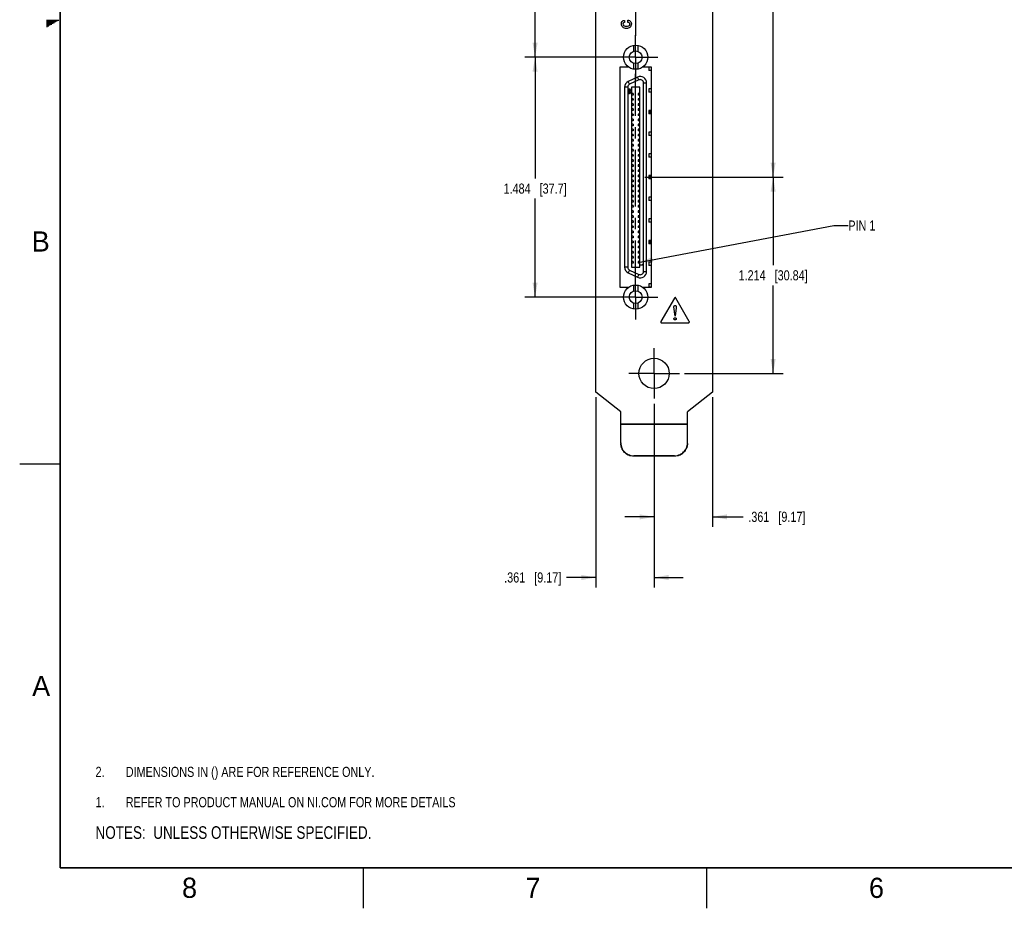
# Model space of a CAD drawing. Header units: inches. Extents: x 0 to 34, y 0 to 22.
# Tile 1 of 13: x 0 to 12.2, y 0 to 11. Entities that reach past the tile are written whole.
import ezdxf

# ---------------------------------------------------------------- set-up
doc = ezdxf.new("R2010")
doc.units = ezdxf.units.IN
doc.header["$LTSCALE"] = 1.87
doc.header["$MEASUREMENT"] = 0
doc.linetypes.add('CENTER', pattern=[0.6, 0.375, -0.075, 0.075, -0.075])
doc.layers.get('0').update_dxf_attribs({"linetype": 'CONTINUOUS'})
for name, color, linetype in [('3_ALL_AXES', 7, 'CONTINUOUS'), ('COSMETIC', 7, 'CONTINUOUS'), ('DEFAULT_1', 7, 'CENTER'), ('DETAIL', 7, 'CONTINUOUS'), ('DIMENSIONS', 7, 'CONTINUOUS')]:
    doc.layers.add(name, color=color, linetype=linetype)
doc.styles.get("Standard").update_dxf_attribs({"font": 'txt', "width": 0.8})
doc.styles.add('TEXTSTYLE_2', font='txt')
doc.dimstyles.new('DIMSTYLE_1', dxfattribs={"dimtxt": 0.125, "dimasz": 0.18, "dimexe": 0.125, "dimexo": 0.0625, "dimgap": 0.0625, "dimtad": 0, "dimtih": 1, "dimtoh": 1, "dimdec": 3, "dimlfac": 0.5, "dimzin": 4, "dimdsep": 46, "dimtxsty": 'STANDARD', "dimblk": '_FILLED', "dimblk1": '_FILLED', "dimblk2": '_FILLED', "dimcen": 0.09, "dimadec": 3, "dimazin": 1, "dimtp": 0.001, "dimtm": 0.001, "dimtfac": 1, "dimtdec": 3, "dimtofl": 0, "dimtmove": 0, "dimatfit": 3, "dimldrblk": '_FILLED', "dimfxl": 1, "dimtolj": 1, "dimtzin": 4, "dimarcsym": 0})
doc.dimstyles.new('DIMSTYLE_3', dxfattribs={"dimtxt": 0.125, "dimasz": 0.18, "dimexe": 0.125, "dimexo": 0.0625, "dimgap": 0.0625, "dimtad": 0, "dimtih": 1, "dimtoh": 1, "dimdec": 3, "dimlfac": 0.5, "dimzin": 4, "dimdsep": 46, "dimtxsty": 'STANDARD', "dimblk": '_FILLED', "dimblk1": '_FILLED', "dimblk2": '_FILLED', "dimcen": 0.09, "dimadec": 3, "dimazin": 1, "dimtp": 0.01, "dimtm": 0.01, "dimtfac": 1, "dimtdec": 3, "dimtofl": 0, "dimtmove": 0, "dimatfit": 3, "dimldrblk": '_FILLED', "dimfxl": 1, "dimtolj": 1, "dimtzin": 4, "dimarcsym": 0})
doc.dimstyles.get("Standard").update_dxf_attribs({"dimtxt": 0.125, "dimasz": 0.18, "dimexe": 0.125, "dimexo": 0.0625, "dimgap": 0.09, "dimtad": 0, "dimtih": 1, "dimtoh": 1, "dimzin": 4, "dimdsep": 46, "dimtxsty": 'STANDARD', "dimblk": '_FILLED', "dimblk1": '_FILLED', "dimblk2": '_FILLED', "dimcen": 0.09, "dimazin": 1, "dimtol": 1, "dimtp": 0.02, "dimtm": 0.02, "dimtfac": 1, "dimtofl": 0, "dimtmove": 0, "dimatfit": 3, "dimldrblk": '_FILLED', "dimfxl": 1, "dimtolj": 1, "dimtzin": 4, "dimarcsym": 0})

# ---------------------------------------------------------------- blocks, each defined once
blk = doc.blocks.new('CUSTOM_NOTE_BL0', base_point=(3.625, 1.312))
at = {"color": 2, "linetype": 'CONTINUOUS', "width": 0.8}
for s, p in [('1.', (0.938, 1.25)), ('REFER TO PRODUCT MANUAL ON NI.COM FOR MORE DETAILS', (1.312, 1.25))]:
    blk.add_text(s, height=0.125, dxfattribs=at).set_placement(p)
blk = doc.blocks.new('_FILLED')
at = {"color": 0, "linetype": 'BYBLOCK'}
blk.add_solid([(0, 0), (-1, 0.174), (-1, -0.174)], dxfattribs=at)
blk = doc.blocks.new('*D0')
at = {"layer": 'DIMENSIONS', "color": 2, "linetype": 'CONTINUOUS'}
for p, q in [((7.846, 6.243), (7.846, 4.718)), ((8.568, 6.323), (8.568, 4.718)), ((7.846, 4.843), (7.486, 4.843)), ((8.568, 4.843), (8.948, 4.843))]:
    blk.add_line(p, q, dxfattribs=at)
at = {"layer": 'DIMENSIONS', "color": 2, "linetype": 'CONTINUOUS', "xscale": 0.18, "yscale": 0.18, "zscale": 0.18}
blk.add_blockref('_FILLED', (7.846, 4.843), dxfattribs=at)
at = {"layer": 'DIMENSIONS', "color": 2, "linetype": 'CONTINUOUS', "xscale": 0.18, "yscale": 0.18, "zscale": 0.18, "rotation": 180}
blk.add_blockref('_FILLED', (8.568, 4.843), dxfattribs=at)
at = {"layer": 'DIMENSIONS', "color": 2, "linetype": 'CONTINUOUS', "insert": (9.011, 4.906), "char_height": 0.125, "width": 1.125, "attachment_point": 1, "line_spacing_factor": 0.9}
blk.add_mtext('.361{\\ftxt.shx;\\W1.000000;\\H0.125000; }[9.17]', dxfattribs=at)
blk = doc.blocks.new('*D1')
at = {"layer": 'DIMENSIONS', "color": 2, "linetype": 'CONTINUOUS'}
for p, q in [((7.124, 6.323), (7.124, 3.968)), ((7.846, 6.243), (7.846, 3.968)), ((7.124, 4.093), (6.761, 4.093)), ((7.846, 4.093), (8.206, 4.093))]:
    blk.add_line(p, q, dxfattribs=at)
at = {"layer": 'DIMENSIONS', "color": 2, "linetype": 'CONTINUOUS', "xscale": 0.18, "yscale": 0.18, "zscale": 0.18}
blk.add_blockref('_FILLED', (7.124, 4.093), dxfattribs=at)
at = {"layer": 'DIMENSIONS', "color": 2, "linetype": 'CONTINUOUS', "xscale": 0.18, "yscale": 0.18, "zscale": 0.18, "rotation": 180}
blk.add_blockref('_FILLED', (7.846, 4.093), dxfattribs=at)
at = {"layer": 'DIMENSIONS', "color": 2, "linetype": 'CONTINUOUS', "insert": (6.698, 4.156), "char_height": 0.125, "width": 1.125, "attachment_point": 3, "line_spacing_factor": 0.9}
blk.add_mtext('.361{\\ftxt.shx;\\W1.000000;\\H0.125000; }[9.17]', dxfattribs=at)
blk = doc.blocks.new('*D2')
at = {"layer": 'DIMENSIONS', "color": 2, "linetype": 'CONTINUOUS'}
for p, q in [((7.733, 9.046), (9.443, 9.046)), ((9.318, 9.046), (9.318, 7.957)), ((9.318, 6.618), (9.318, 7.707)), ((8.221, 6.618), (9.443, 6.618))]:
    blk.add_line(p, q, dxfattribs=at)
at = {"layer": 'DIMENSIONS', "color": 2, "linetype": 'CONTINUOUS', "xscale": 0.18, "yscale": 0.18, "zscale": 0.18}
for p, rotation in [((9.318, 9.046), 90), ((9.318, 6.618), 270)]:
    blk.add_blockref('_FILLED', p, dxfattribs=dict(at, rotation=rotation))
at = {"layer": 'DIMENSIONS', "color": 2, "linetype": 'CONTINUOUS', "insert": (9.318, 7.894), "char_height": 0.125, "width": 1.325, "attachment_point": 2, "line_spacing_factor": 0.9}
blk.add_mtext('1.214{\\ftxt.shx;\\W1.000000;\\H0.125000; }[30.84]', dxfattribs=at)
blk = doc.blocks.new('*D3')
at = {"layer": 'DIMENSIONS', "color": 2, "linetype": 'CONTINUOUS'}
for p, q in [((8.351, 15.114), (9.443, 15.114)), ((9.318, 15.114), (9.318, 11.684)), ((9.318, 9.046), (9.318, 11.434)), ((7.733, 9.046), (9.443, 9.046))]:
    blk.add_line(p, q, dxfattribs=at)
at = {"layer": 'DIMENSIONS', "color": 2, "linetype": 'CONTINUOUS', "xscale": 0.18, "yscale": 0.18, "zscale": 0.18}
for p, rotation in [((9.318, 15.114), 90), ((9.318, 9.046), 270)]:
    blk.add_blockref('_FILLED', p, dxfattribs=dict(at, rotation=rotation))
at = {"layer": 'DIMENSIONS', "color": 2, "linetype": 'CONTINUOUS', "insert": (9.318, 11.621), "char_height": 0.125, "width": 1.325, "attachment_point": 2, "line_spacing_factor": 0.9}
blk.add_mtext('3.034{\\ftxt.shx;\\W1.000000;\\H0.125000; }[77.06]', dxfattribs=at)
blk = doc.blocks.new('*D21')
at = {"layer": 'DIMENSIONS', "color": 2, "linetype": 'CONTINUOUS'}
for p, q in [((7.351, 10.53), (6.249, 10.53)), ((6.374, 10.53), (6.374, 9.03)), ((6.374, 7.562), (6.374, 8.78)), ((7.351, 7.562), (6.249, 7.562))]:
    blk.add_line(p, q, dxfattribs=at)
at = {"layer": 'DIMENSIONS', "color": 2, "linetype": 'CONTINUOUS', "xscale": 0.18, "yscale": 0.18, "zscale": 0.18}
for p, rotation in [((6.374, 10.53), 90), ((6.374, 7.562), 270)]:
    blk.add_blockref('_FILLED', p, dxfattribs=dict(at, rotation=rotation))
at = {"layer": 'DIMENSIONS', "color": 2, "linetype": 'CONTINUOUS', "insert": (6.374, 8.967), "char_height": 0.125, "width": 1.225, "attachment_point": 2, "line_spacing_factor": 0.9}
blk.add_mtext('1.484{\\ftxt.shx;\\W1.000000;\\H0.125000; }[37.7]', dxfattribs=at)
blk = doc.blocks.new('*D22')
at = {"layer": 'DIMENSIONS', "color": 2, "linetype": 'CONTINUOUS'}
for p, q in [((6.806, 15.114), (6.249, 15.114)), ((6.374, 15.114), (6.374, 12.947)), ((6.374, 10.53), (6.374, 12.697)), ((7.351, 10.53), (6.249, 10.53))]:
    blk.add_line(p, q, dxfattribs=at)
at = {"layer": 'DIMENSIONS', "color": 2, "linetype": 'CONTINUOUS', "xscale": 0.18, "yscale": 0.18, "zscale": 0.18}
for p, rotation in [((6.374, 15.114), 90), ((6.374, 10.53), 270)]:
    blk.add_blockref('_FILLED', p, dxfattribs=dict(at, rotation=rotation))
at = {"layer": 'DIMENSIONS', "color": 2, "linetype": 'CONTINUOUS', "insert": (6.374, 12.884), "char_height": 0.125, "width": 1.325, "attachment_point": 2, "line_spacing_factor": 0.9}
blk.add_mtext('2.292{\\ftxt.shx;\\W1.000000;\\H0.125000; }[58.21]', dxfattribs=at)
blk = doc.blocks.new('*D23')
at = {"layer": 'DIMENSIONS', "color": 2, "linetype": 'CONTINUOUS'}
for p, q in [((7.124, 14.301), (7.124, 16.415)), ((7.618, 10.796), (7.618, 16.415)), ((7.124, 16.29), (6.758, 16.29)), ((7.618, 16.29), (7.978, 16.29))]:
    blk.add_line(p, q, dxfattribs=at)
at = {"layer": 'DIMENSIONS', "color": 2, "linetype": 'CONTINUOUS', "xscale": 0.18, "yscale": 0.18, "zscale": 0.18}
blk.add_blockref('_FILLED', (7.124, 16.29), dxfattribs=at)
at = {"layer": 'DIMENSIONS', "color": 2, "linetype": 'CONTINUOUS', "xscale": 0.18, "yscale": 0.18, "zscale": 0.18, "rotation": 180}
blk.add_blockref('_FILLED', (7.618, 16.29), dxfattribs=at)
at = {"layer": 'DIMENSIONS', "color": 2, "linetype": 'CONTINUOUS', "insert": (6.696, 16.352), "char_height": 0.125, "width": 1.125, "attachment_point": 3, "line_spacing_factor": 0.9}
blk.add_mtext('.247{\\ftxt.shx;\\W1.000000;\\H0.125000; }[6.27]', dxfattribs=at)
blk = doc.blocks.new('*D24')
at = {"layer": 'DIMENSIONS', "color": 2, "linetype": 'CONTINUOUS'}
for p, q in [((7.618, 10.796), (7.618, 17.165)), ((8.568, 14.552), (8.568, 17.165)), ((7.618, 17.04), (7.258, 17.04)), ((8.568, 17.04), (8.93, 17.04))]:
    blk.add_line(p, q, dxfattribs=at)
at = {"layer": 'DIMENSIONS', "color": 2, "linetype": 'CONTINUOUS', "xscale": 0.18, "yscale": 0.18, "zscale": 0.18}
blk.add_blockref('_FILLED', (7.618, 17.04), dxfattribs=at)
at = {"layer": 'DIMENSIONS', "color": 2, "linetype": 'CONTINUOUS', "xscale": 0.18, "yscale": 0.18, "zscale": 0.18, "rotation": 180}
blk.add_blockref('_FILLED', (8.568, 17.04), dxfattribs=at)
at = {"layer": 'DIMENSIONS', "color": 2, "linetype": 'CONTINUOUS', "insert": (8.992, 17.102), "char_height": 0.125, "width": 1.225, "attachment_point": 1, "line_spacing_factor": 0.9}
blk.add_mtext('.475{\\ftxt.shx;\\W1.000000;\\H0.125000; }[12.07]', dxfattribs=at)
blk = doc.blocks.new('NOTES_HEADER_BL1', base_point=(3.1215, 0.9375))
at = {"layer": 'DETAIL', "color": 2, "linetype": 'CONTINUOUS', "width": 0.8}
blk.add_text('NOTES:  UNLESS OTHERWISE SPECIFIED.', height=0.156, dxfattribs=at).set_placement((0.9375, 0.8595))
blk = doc.blocks.new('DIMS_REF_BL2', base_point=(3.125, 1.687))
at = {"layer": 'DETAIL', "color": 2, "linetype": 'CONTINUOUS', "width": 0.8}
for s, p in [('2.', (0.938, 1.625)), ('DIMENSIONS IN () ARE FOR REFERENCE ONLY.', (1.312, 1.625))]:
    blk.add_text(s, height=0.125, dxfattribs=at).set_placement(p)

msp = doc.modelspace()

# ---------------------------------------------------------------- linework, layer by layer
at = {"color": 3, "linetype": 'CONTINUOUS'}
for p, q in [((8.568, 14.4898), (8.568, 6.386)), ((7.124, 6.386), (7.124, 14.2382)), ((7.426, 7.6798), (7.426, 10.4118)), ((7.426, 10.4118), (7.5263, 10.4118)), ((7.7089, 10.4118), (7.81, 10.4118)), ((7.81, 10.4118), (7.81, 7.6798)), ((7.5263, 7.6798), (7.426, 7.6798)), ((7.81, 7.6798), (7.709, 7.6798)), ((7.434, 6.1438), (7.124, 6.386)), ((8.568, 6.386), (8.258, 6.1438)), ((7.434, 5.7586), (7.434, 6.1438)), ((8.258, 5.7586), (8.258, 6.1438)), ((7.434, 5.9958), (8.258, 5.9958)), ((7.434, 5.9897), (8.258, 5.9897)), ((8.098, 5.5992), (7.594, 5.5992))]:
    msp.add_line(p, q, dxfattribs=at)
at = {"color": 2, "linetype": 'CONTINUOUS'}
for p, q in [((0.3303, 10.99), (0.4827, 10.99)), ((0.3303, 10.98), (0.4654, 10.98)), ((0.3303, 10.97), (0.448, 10.97)), ((0.3303, 10.96), (0.4307, 10.96)), ((0.3303, 10.95), (0.4134, 10.95)), ((0.3303, 10.94), (0.3961, 10.94)), ((0.3303, 10.93), (0.3788, 10.93)), ((0.3303, 10.92), (0.3614, 10.92)), ((0.3303, 10.91), (0.3441, 10.91)), ((0, 5.5), (0.5, 5.5)), ((4.25, 0), (4.25, 0.5)), ((8.5, 0), (8.5, 0.5))]:
    msp.add_line(p, q, dxfattribs=at)
at = {"color": 40, "linetype": 'CONTINUOUS'}
for p, q in [((7.4808, 10.9861), (7.4808, 10.9598)), ((7.5229, 10.96), (7.5229, 10.9871)), ((8.0986, 7.5505), (8.0973, 7.5484)), ((8.1002, 7.5522), (8.0986, 7.5505)), ((8.1018, 7.5535), (8.1002, 7.5522)), ((8.1034, 7.5545), (8.1018, 7.5535)), ((8.1052, 7.5551), (8.1034, 7.5545)), ((8.1069, 7.5552), (8.1052, 7.5551)), ((8.1086, 7.5551), (8.1069, 7.5552)), ((8.1103, 7.5545), (8.1086, 7.5551)), ((8.112, 7.5535), (8.1103, 7.5545)), ((8.1136, 7.5521), (8.112, 7.5535)), ((8.115, 7.5504), (8.1136, 7.5521)), ((8.1164, 7.5483), (8.115, 7.5504)), ((8.0973, 7.5484), (7.9297, 7.2604)), ((8.0913, 7.4401), (8.0915, 7.4427)), ((8.0913, 7.4375), (8.0913, 7.4401)), ((8.0914, 7.4337), (8.0913, 7.4375)), ((8.0919, 7.4286), (8.0914, 7.4337)), ((8.0915, 7.4427), (8.0919, 7.4452)), ((8.0919, 7.4452), (8.0925, 7.4478)), ((8.0926, 7.4224), (8.0919, 7.4286)), ((8.0925, 7.4478), (8.0932, 7.4502)), ((8.0932, 7.4502), (8.0941, 7.4524)), ((8.0941, 7.4524), (8.0952, 7.4544)), ((8.0952, 7.4544), (8.0966, 7.4561)), ((8.0966, 7.4561), (8.0983, 7.4576)), ((8.0983, 7.4576), (8.1002, 7.4586)), ((8.1002, 7.4586), (8.1024, 7.4594)), ((8.1024, 7.4594), (8.105, 7.4596)), ((8.105, 7.4596), (8.108, 7.4593)), ((8.1187, 7.4288), (8.1052, 7.328)), ((8.108, 7.4593), (8.1106, 7.4585)), ((8.1106, 7.4585), (8.1129, 7.4572)), ((8.1129, 7.4572), (8.1147, 7.4554)), ((8.1147, 7.4554), (8.1162, 7.4532)), ((8.1162, 7.4532), (8.1174, 7.4507)), ((8.2799, 7.2605), (8.1164, 7.5483)), ((8.1174, 7.4507), (8.1183, 7.4478)), ((8.1183, 7.4478), (8.1189, 7.4445)), ((8.1191, 7.433), (8.1187, 7.4288)), ((8.1189, 7.4445), (8.1192, 7.441)), ((8.1193, 7.4371), (8.1191, 7.433)), ((8.1192, 7.441), (8.1193, 7.4371)), ((8.0934, 7.4153), (8.0926, 7.4224)), ((8.0955, 7.3994), (8.0934, 7.4153)), ((8.0967, 7.3912), (8.0955, 7.3994)), ((8.0978, 7.383), (8.0967, 7.3912)), ((8.0989, 7.3752), (8.0978, 7.383)), ((8.0998, 7.368), (8.0989, 7.3752)), ((8.1005, 7.3616), (8.0998, 7.368)), ((8.0998, 7.3059), (8.1016, 7.3065)), ((8.101, 7.3564), (8.1005, 7.3616)), ((8.1052, 7.328), (8.101, 7.3564)), ((8.1016, 7.3065), (8.1034, 7.3068)), ((8.1034, 7.3068), (8.1052, 7.307)), ((8.1052, 7.307), (8.1072, 7.3068)), ((8.1072, 7.3068), (8.1091, 7.3064)), ((8.1091, 7.3064), (8.111, 7.3058)), ((7.9279, 7.256), (7.9275, 7.2539)), ((7.9275, 7.2539), (7.9275, 7.252)), ((7.9275, 7.252), (7.9279, 7.2503)), ((7.9286, 7.2582), (7.9279, 7.256)), ((7.9279, 7.2503), (7.9286, 7.2487)), ((7.9297, 7.2604), (7.9286, 7.2582)), ((7.9286, 7.2487), (7.9296, 7.2473)), ((7.9296, 7.2473), (7.9309, 7.2461)), ((7.9309, 7.2461), (7.9326, 7.2451)), ((7.9326, 7.2451), (7.9345, 7.2444)), ((7.9345, 7.2444), (7.9368, 7.2439)), ((7.9368, 7.2439), (7.9393, 7.2438)), ((7.9393, 7.2438), (8.2701, 7.2438)), ((8.0913, 7.2927), (8.0914, 7.2947)), ((8.0914, 7.2904), (8.0913, 7.2927)), ((8.0914, 7.2947), (8.0918, 7.2966)), ((8.0919, 7.2883), (8.0914, 7.2904)), ((8.0918, 7.2966), (8.0924, 7.2984)), ((8.0927, 7.2864), (8.0919, 7.2883)), ((8.0924, 7.2984), (8.0932, 7.3001)), ((8.0936, 7.2848), (8.0927, 7.2864)), ((8.0932, 7.3001), (8.0942, 7.3015)), ((8.0948, 7.2834), (8.0936, 7.2848)), ((8.0942, 7.3015), (8.0954, 7.3029)), ((8.0962, 7.2823), (8.0948, 7.2834)), ((8.0954, 7.3029), (8.0967, 7.3041)), ((8.0976, 7.2813), (8.0962, 7.2823)), ((8.0967, 7.3041), (8.0982, 7.3051)), ((8.0991, 7.2806), (8.0976, 7.2813)), ((8.0982, 7.3051), (8.0998, 7.3059)), ((8.1007, 7.28), (8.0991, 7.2806)), ((8.1023, 7.2796), (8.1007, 7.28)), ((8.1038, 7.2794), (8.1023, 7.2796)), ((8.1052, 7.2793), (8.1038, 7.2794)), ((8.1068, 7.2794), (8.1052, 7.2793)), ((8.1085, 7.2797), (8.1068, 7.2794)), ((8.1101, 7.2801), (8.1085, 7.2797)), ((8.1118, 7.2807), (8.1101, 7.2801)), ((8.111, 7.3058), (8.1126, 7.3049)), ((8.1133, 7.2815), (8.1118, 7.2807)), ((8.1126, 7.3049), (8.1142, 7.3039)), ((8.1149, 7.2825), (8.1133, 7.2815)), ((8.1142, 7.3039), (8.1155, 7.3027)), ((8.1162, 7.2836), (8.1149, 7.2825)), ((8.1155, 7.3027), (8.1168, 7.3013)), ((8.1174, 7.285), (8.1162, 7.2836)), ((8.1168, 7.3013), (8.1177, 7.2998)), ((8.1183, 7.2866), (8.1174, 7.285)), ((8.1177, 7.2998), (8.1186, 7.2982)), ((8.1191, 7.2885), (8.1183, 7.2866)), ((8.1186, 7.2982), (8.1192, 7.2964)), ((8.1195, 7.2905), (8.1191, 7.2885)), ((8.1192, 7.2964), (8.1196, 7.2946)), ((8.1197, 7.2927), (8.1195, 7.2905)), ((8.1196, 7.2946), (8.1197, 7.2927)), ((8.2701, 7.2438), (8.2727, 7.2439)), ((8.2727, 7.2439), (8.2749, 7.2444)), ((8.2749, 7.2444), (8.2769, 7.2451)), ((8.2769, 7.2451), (8.2785, 7.2461)), ((8.2785, 7.2461), (8.2799, 7.2473)), ((8.281, 7.2582), (8.2799, 7.2605)), ((8.2799, 7.2473), (8.2809, 7.2487)), ((8.2809, 7.2487), (8.2816, 7.2503)), ((8.2817, 7.2561), (8.281, 7.2582)), ((8.2816, 7.2503), (8.282, 7.2521)), ((8.2821, 7.254), (8.2817, 7.2561)), ((8.282, 7.2521), (8.2821, 7.254))]:
    msp.add_line(p, q, dxfattribs=at)
at = {"color": 7, "linetype": 'CONTINUOUS'}
for p, q in [((7.592, 10.6775), (7.592, 10.6045)), ((7.6432, 10.6775), (7.6432, 10.6045)), ((7.592, 10.4556), (7.592, 10.3827)), ((7.6432, 10.4556), (7.6432, 10.3827)), ((7.81, 10.4061), (7.7797, 10.4061)), ((7.7797, 10.4061), (7.7797, 10.3659)), ((7.81, 10.3659), (7.7797, 10.3659)), ((7.6418, 10.2845), (7.5269, 10.2309)), ((7.5435, 10.1952), (7.5269, 10.2309)), ((7.6585, 10.2488), (7.5435, 10.1952)), ((7.6585, 10.2488), (7.6418, 10.2845)), ((7.5208, 10.1595), (7.4814, 10.1595)), ((7.4814, 10.1595), (7.4814, 7.9321)), ((7.5208, 10.1595), (7.5208, 7.9321)), ((7.6708, 10.16), (7.5645, 10.16)), ((7.5645, 10.16), (7.5645, 7.9316)), ((7.6708, 7.9316), (7.6708, 10.16)), ((7.7145, 10.2131), (7.7538, 10.2131)), ((7.7145, 7.8785), (7.7145, 10.2131)), ((7.7538, 7.8785), (7.7538, 10.2131)), ((7.81, 10.138), (7.7797, 10.138)), ((7.7797, 10.138), (7.7797, 10.0979)), ((7.5861, 10.0793), (7.5645, 10.0793)), ((7.5861, 10.0596), (7.5645, 10.0596)), ((7.5861, 10.0163), (7.5645, 10.0163)), ((7.5861, 9.9966), (7.5645, 9.9966)), ((7.5861, 10.0793), (7.5861, 10.0596)), ((7.5861, 10.0163), (7.5861, 9.9966)), ((7.6708, 10.0793), (7.6491, 10.0793)), ((7.6491, 10.0793), (7.6491, 10.0596)), ((7.6708, 10.0596), (7.6491, 10.0596)), ((7.6708, 10.0163), (7.6491, 10.0163)), ((7.6491, 10.0163), (7.6491, 9.9966)), ((7.6708, 9.9966), (7.6491, 9.9966)), ((7.81, 10.0979), (7.7797, 10.0979)), ((7.5861, 9.9533), (7.5645, 9.9533)), ((7.5861, 9.9336), (7.5645, 9.9336)), ((7.5861, 9.8903), (7.5645, 9.8903)), ((7.5861, 9.8706), (7.5645, 9.8706)), ((7.5861, 9.9533), (7.5861, 9.9336)), ((7.5861, 9.8903), (7.5861, 9.8706)), ((7.6708, 9.9533), (7.6491, 9.9533)), ((7.6491, 9.9533), (7.6491, 9.9336)), ((7.6708, 9.9336), (7.6491, 9.9336)), ((7.6708, 9.8903), (7.6491, 9.8903)), ((7.6491, 9.8903), (7.6491, 9.8706)), ((7.6708, 9.8706), (7.6491, 9.8706)), ((7.81, 9.87), (7.7797, 9.87)), ((7.7797, 9.87), (7.7797, 9.8298)), ((7.783, 9.87), (7.783, 9.8298)), ((7.7935, 9.87), (7.7935, 9.8332)), ((7.8086, 9.87), (7.8086, 9.8332)), ((7.5861, 9.8273), (7.5645, 9.8273)), ((7.5861, 9.8076), (7.5645, 9.8076)), ((7.5861, 9.7643), (7.5645, 9.7643)), ((7.5861, 9.7446), (7.5645, 9.7446)), ((7.5861, 9.8273), (7.5861, 9.8076)), ((7.5861, 9.7643), (7.5861, 9.7446)), ((7.6708, 9.8273), (7.6491, 9.8273)), ((7.6491, 9.8273), (7.6491, 9.8076)), ((7.6708, 9.8076), (7.6491, 9.8076)), ((7.6708, 9.7643), (7.6491, 9.7643)), ((7.6491, 9.7643), (7.6491, 9.7446)), ((7.6708, 9.7446), (7.6491, 9.7446)), ((7.81, 9.8298), (7.7797, 9.8298)), ((7.8086, 9.8332), (7.783, 9.8332)), ((7.5861, 9.7013), (7.5645, 9.7013)), ((7.5861, 9.6816), (7.5645, 9.6816)), ((7.5861, 9.6383), (7.5645, 9.6383)), ((7.5861, 9.7013), (7.5861, 9.6816)), ((7.5861, 9.6383), (7.5861, 9.6186)), ((7.6708, 9.7013), (7.6491, 9.7013)), ((7.6491, 9.7013), (7.6491, 9.6816)), ((7.6708, 9.6816), (7.6491, 9.6816)), ((7.6708, 9.6383), (7.6491, 9.6383)), ((7.6491, 9.6383), (7.6491, 9.6186)), ((7.5861, 9.6186), (7.5645, 9.6186)), ((7.5861, 9.5753), (7.5645, 9.5753)), ((7.5861, 9.5557), (7.5645, 9.5557)), ((7.5861, 9.5123), (7.5645, 9.5123)), ((7.5861, 9.5753), (7.5861, 9.5557)), ((7.5861, 9.5123), (7.5861, 9.4927)), ((7.6708, 9.6186), (7.6491, 9.6186)), ((7.6708, 9.5753), (7.6491, 9.5753)), ((7.6491, 9.5753), (7.6491, 9.5557)), ((7.6708, 9.5557), (7.6491, 9.5557)), ((7.6708, 9.5123), (7.6491, 9.5123)), ((7.6491, 9.5123), (7.6491, 9.4927)), ((7.81, 9.602), (7.7797, 9.602)), ((7.7797, 9.602), (7.7797, 9.5618)), ((7.81, 9.5618), (7.7797, 9.5618)), ((7.5861, 9.4927), (7.5645, 9.4927)), ((7.5861, 9.4494), (7.5645, 9.4494)), ((7.5861, 9.4297), (7.5645, 9.4297)), ((7.5861, 9.3864), (7.5645, 9.3864)), ((7.5861, 9.4494), (7.5861, 9.4297)), ((7.5861, 9.3864), (7.5861, 9.3667)), ((7.6708, 9.4927), (7.6491, 9.4927)), ((7.6708, 9.4494), (7.6491, 9.4494)), ((7.6491, 9.4494), (7.6491, 9.4297)), ((7.6708, 9.4297), (7.6491, 9.4297)), ((7.6708, 9.3864), (7.6491, 9.3864)), ((7.6491, 9.3864), (7.6491, 9.3667)), ((7.5861, 9.3667), (7.5645, 9.3667)), ((7.5861, 9.3234), (7.5645, 9.3234)), ((7.5861, 9.3037), (7.5645, 9.3037)), ((7.5861, 9.2604), (7.5645, 9.2604)), ((7.5861, 9.3234), (7.5861, 9.3037)), ((7.5861, 9.2604), (7.5861, 9.2407)), ((7.6708, 9.3667), (7.6491, 9.3667)), ((7.6708, 9.3234), (7.6491, 9.3234)), ((7.6491, 9.3234), (7.6491, 9.3037)), ((7.6708, 9.3037), (7.6491, 9.3037)), ((7.6708, 9.2604), (7.6491, 9.2604)), ((7.6491, 9.2604), (7.6491, 9.2407)), ((7.81, 9.3339), (7.7797, 9.3339)), ((7.7797, 9.3339), (7.7797, 9.2938)), ((7.81, 9.2938), (7.7797, 9.2938)), ((7.5861, 9.2407), (7.5645, 9.2407)), ((7.5861, 9.1974), (7.5645, 9.1974)), ((7.5861, 9.1777), (7.5645, 9.1777)), ((7.5861, 9.1344), (7.5645, 9.1344)), ((7.5861, 9.1974), (7.5861, 9.1777)), ((7.5861, 9.1344), (7.5861, 9.1147)), ((7.6708, 9.2407), (7.6491, 9.2407)), ((7.6708, 9.1974), (7.6491, 9.1974)), ((7.6491, 9.1974), (7.6491, 9.1777)), ((7.6708, 9.1777), (7.6491, 9.1777)), ((7.6708, 9.1344), (7.6491, 9.1344)), ((7.6491, 9.1344), (7.6491, 9.1147)), ((7.5861, 9.1147), (7.5645, 9.1147)), ((7.5861, 9.0714), (7.5645, 9.0714)), ((7.5861, 9.0517), (7.5645, 9.0517)), ((7.5861, 9.0714), (7.5861, 9.0517)), ((7.6708, 9.1147), (7.6491, 9.1147)), ((7.6708, 9.0714), (7.6491, 9.0714)), ((7.6491, 9.0714), (7.6491, 9.0517)), ((7.6708, 9.0517), (7.6491, 9.0517)), ((7.81, 9.0659), (7.7797, 9.0659)), ((7.7797, 9.0659), (7.7797, 9.0257)), ((7.81, 9.0257), (7.7797, 9.0257)), ((7.783, 9.0659), (7.783, 9.0257)), ((7.7935, 9.0659), (7.7935, 9.0257)), ((7.8086, 9.0659), (7.8086, 9.0257)), ((7.5861, 9.0084), (7.5645, 9.0084)), ((7.5861, 8.9887), (7.5645, 8.9887)), ((7.5861, 8.9454), (7.5645, 8.9454)), ((7.5861, 8.9257), (7.5645, 8.9257)), ((7.5861, 9.0084), (7.5861, 8.9887)), ((7.5861, 8.9454), (7.5861, 8.9257)), ((7.6708, 9.0084), (7.6491, 9.0084)), ((7.6491, 9.0084), (7.6491, 8.9887)), ((7.6708, 8.9887), (7.6491, 8.9887)), ((7.6708, 8.9454), (7.6491, 8.9454)), ((7.6491, 8.9454), (7.6491, 8.9257)), ((7.6708, 8.9257), (7.6491, 8.9257)), ((7.5861, 8.8824), (7.5645, 8.8824)), ((7.5861, 8.8627), (7.5645, 8.8627)), ((7.5861, 8.8194), (7.5645, 8.8194)), ((7.5861, 8.7998), (7.5645, 8.7998)), ((7.5861, 8.8824), (7.5861, 8.8627)), ((7.5861, 8.8194), (7.5861, 8.7998)), ((7.6708, 8.8824), (7.6491, 8.8824)), ((7.6491, 8.8824), (7.6491, 8.8627)), ((7.6708, 8.8627), (7.6491, 8.8627)), ((7.6708, 8.8194), (7.6491, 8.8194)), ((7.6491, 8.8194), (7.6491, 8.7998)), ((7.6708, 8.7998), (7.6491, 8.7998)), ((7.81, 8.7979), (7.7797, 8.7979)), ((7.7797, 8.7979), (7.7797, 8.7577)), ((7.5861, 8.7564), (7.5645, 8.7564)), ((7.5861, 8.7368), (7.5645, 8.7368)), ((7.5861, 8.6935), (7.5645, 8.6935)), ((7.5861, 8.6738), (7.5645, 8.6738)), ((7.5861, 8.7564), (7.5861, 8.7368)), ((7.5861, 8.6935), (7.5861, 8.6738)), ((7.6708, 8.7564), (7.6491, 8.7564)), ((7.6491, 8.7564), (7.6491, 8.7368)), ((7.6708, 8.7368), (7.6491, 8.7368)), ((7.6708, 8.6935), (7.6491, 8.6935)), ((7.6491, 8.6935), (7.6491, 8.6738)), ((7.6708, 8.6738), (7.6491, 8.6738)), ((7.81, 8.7577), (7.7797, 8.7577)), ((7.5861, 8.6305), (7.5645, 8.6305)), ((7.5861, 8.6108), (7.5645, 8.6108)), ((7.5861, 8.5675), (7.5645, 8.5675)), ((7.5861, 8.5478), (7.5645, 8.5478)), ((7.5861, 8.6305), (7.5861, 8.6108)), ((7.5861, 8.5675), (7.5861, 8.5478)), ((7.6708, 8.6305), (7.6491, 8.6305)), ((7.6491, 8.6305), (7.6491, 8.6108)), ((7.6708, 8.6108), (7.6491, 8.6108)), ((7.6708, 8.5675), (7.6491, 8.5675)), ((7.6491, 8.5675), (7.6491, 8.5478)), ((7.6708, 8.5478), (7.6491, 8.5478)), ((7.81, 8.5298), (7.7797, 8.5298)), ((7.7797, 8.5298), (7.7797, 8.4897)), ((7.5861, 8.5045), (7.5645, 8.5045)), ((7.5861, 8.4848), (7.5645, 8.4848)), ((7.5861, 8.4415), (7.5645, 8.4415)), ((7.5861, 8.4218), (7.5645, 8.4218)), ((7.5861, 8.5045), (7.5861, 8.4848)), ((7.5861, 8.4415), (7.5861, 8.4218)), ((7.6708, 8.5045), (7.6491, 8.5045)), ((7.6491, 8.5045), (7.6491, 8.4848)), ((7.6708, 8.4848), (7.6491, 8.4848)), ((7.6708, 8.4415), (7.6491, 8.4415)), ((7.6491, 8.4415), (7.6491, 8.4218)), ((7.6708, 8.4218), (7.6491, 8.4218)), ((7.81, 8.4897), (7.7797, 8.4897)), ((7.5861, 8.3785), (7.5645, 8.3785)), ((7.5861, 8.3588), (7.5645, 8.3588)), ((7.5861, 8.3155), (7.5645, 8.3155)), ((7.5861, 8.2958), (7.5645, 8.2958)), ((7.5861, 8.3785), (7.5861, 8.3588)), ((7.5861, 8.3155), (7.5861, 8.2958)), ((7.6708, 8.3785), (7.6491, 8.3785)), ((7.6491, 8.3785), (7.6491, 8.3588)), ((7.6708, 8.3588), (7.6491, 8.3588)), ((7.6708, 8.3155), (7.6491, 8.3155)), ((7.6491, 8.3155), (7.6491, 8.2958)), ((7.6708, 8.2958), (7.6491, 8.2958)), ((7.5861, 8.2525), (7.5645, 8.2525)), ((7.5861, 8.2328), (7.5645, 8.2328)), ((7.5861, 8.1895), (7.5645, 8.1895)), ((7.5861, 8.1698), (7.5645, 8.1698)), ((7.5861, 8.2525), (7.5861, 8.2328)), ((7.5861, 8.1895), (7.5861, 8.1698)), ((7.6708, 8.2525), (7.6491, 8.2525)), ((7.6491, 8.2525), (7.6491, 8.2328)), ((7.6708, 8.2328), (7.6491, 8.2328)), ((7.6708, 8.1895), (7.6491, 8.1895)), ((7.6491, 8.1895), (7.6491, 8.1698)), ((7.6708, 8.1698), (7.6491, 8.1698)), ((7.81, 8.2618), (7.7797, 8.2618)), ((7.7797, 8.2618), (7.7797, 8.2216)), ((7.81, 8.2216), (7.7797, 8.2216)), ((7.783, 8.2618), (7.783, 8.2216)), ((7.8086, 8.2584), (7.783, 8.2584)), ((7.7935, 8.2584), (7.7935, 8.2216)), ((7.8086, 8.2584), (7.8086, 8.2216)), ((7.5861, 8.1265), (7.5645, 8.1265)), ((7.5861, 8.1068), (7.5645, 8.1068)), ((7.5861, 8.0635), (7.5645, 8.0635)), ((7.5861, 8.0438), (7.5645, 8.0438)), ((7.5861, 8.1265), (7.5861, 8.1068)), ((7.5861, 8.0635), (7.5861, 8.0438)), ((7.6708, 8.1265), (7.6491, 8.1265)), ((7.6491, 8.1265), (7.6491, 8.1068)), ((7.6708, 8.1068), (7.6491, 8.1068)), ((7.6708, 8.0635), (7.6491, 8.0635)), ((7.6491, 8.0635), (7.6491, 8.0438)), ((7.6708, 8.0438), (7.6491, 8.0438)), ((7.5208, 7.9321), (7.4814, 7.9321)), ((7.5861, 8.0005), (7.5645, 8.0005)), ((7.5861, 7.9809), (7.5645, 7.9809)), ((7.5645, 7.9316), (7.6708, 7.9316)), ((7.5861, 8.0005), (7.5861, 7.9809)), ((7.6708, 8.0005), (7.6491, 8.0005)), ((7.6491, 8.0005), (7.6491, 7.9809)), ((7.6708, 7.9809), (7.6491, 7.9809)), ((7.81, 7.9938), (7.7797, 7.9938)), ((7.7797, 7.9938), (7.7797, 7.9536)), ((7.81, 7.9536), (7.7797, 7.9536)), ((7.5435, 7.8964), (7.5269, 7.8607)), ((7.5269, 7.8607), (7.6418, 7.8071)), ((7.5435, 7.8964), (7.6585, 7.8428)), ((7.6585, 7.8428), (7.6418, 7.8071)), ((7.7145, 7.8785), (7.7538, 7.8785)), ((7.592, 7.709), (7.592, 7.636)), ((7.6432, 7.709), (7.6432, 7.636)), ((7.81, 7.7257), (7.7797, 7.7257)), ((7.7797, 7.7257), (7.7797, 7.6856)), ((7.81, 7.6856), (7.7797, 7.6856)), ((7.592, 7.4871), (7.592, 7.4142)), ((7.6432, 7.4871), (7.6432, 7.4142)), ((7.594, 5.5992), (7.594, 5.5931)), ((8.098, 5.5931), (7.594, 5.5931)), ((8.098, 5.5992), (8.098, 5.5931))]:
    msp.add_line(p, q, dxfattribs=at)
at = {"color": 7, "linetype": 'CONTINUOUS', "const_width": 0.02}
for points in [[(0.5, 21.5), (0.5, 0.5)], [(0.5, 0.5), (33.5, 0.5)]]:
    msp.add_lwpolyline(points, dxfattribs=at)
at = {"color": 7, "linetype": 'CONTINUOUS'}
for centre, radius in [((7.6176, 10.5301), 0.1496), ((7.6176, 10.5301), 0.0787), ((7.6176, 7.5616), 0.1496), ((7.6176, 7.5616), 0.0787)]:
    msp.add_circle(centre, radius, dxfattribs=at)
at = {"color": 3, "linetype": 'CONTINUOUS'}
msp.add_circle((7.846, 6.6178), 0.187, dxfattribs=at)
at = {"color": 7, "linetype": 'CONTINUOUS'}
for centre, radius, start, end in [((7.5601, 10.1595), 0.0787, 115, 180), ((7.6751, 10.2131), 0.0787, 0, 115), ((7.6751, 10.2131), 0.0394, 0, 115), ((7.5601, 10.1595), 0.0394, 115, 180), ((7.5601, 7.9321), 0.0787, 180, 245), ((7.5601, 7.9321), 0.0394, 180, 245), ((7.6751, 7.8785), 0.0787, 245, 360), ((7.6751, 7.8785), 0.0394, 245, 360)]:
    msp.add_arc(centre, radius, start, end, dxfattribs=at)
at = {"color": 40, "linetype": 'CONTINUOUS'}
for points, knots in [([(7.4408, 10.9413), (7.4408, 10.9527), (7.4469, 10.9765), (7.4703, 10.9861), (7.4808, 10.9861)], [0, 0, 0, 0, 0.5191881, 1, 1, 1, 1]), ([(7.4808, 10.9598), (7.4766, 10.9593), (7.4659, 10.9577), (7.4596, 10.9465), (7.4596, 10.9403)], [0, 0, 0, 0, 0.4056157, 1, 1, 1, 1]), ([(7.5229, 10.9871), (7.5249, 10.987), (7.5351, 10.9863), (7.5454, 10.982), (7.5513, 10.9763)], [0, 0, 0, 0, 0.1982226, 1, 1, 1, 1]), ([(7.5458, 10.9383), (7.5458, 10.9435), (7.5418, 10.9559), (7.5292, 10.9598), (7.5229, 10.96)], [0, 0, 0, 0, 0.455053, 1, 1, 1, 1]), ([(7.5513, 10.9763), (7.5538, 10.9738), (7.562, 10.9637), (7.5647, 10.9503), (7.5647, 10.9411)], [0, 0, 0, 0, 0.2818284, 1, 1, 1, 1]), ([(7.5043, 10.8862), (7.4882, 10.8862), (7.4543, 10.8937), (7.4408, 10.9267), (7.4408, 10.9413)], [0, 0, 0, 0, 0.5246135, 1, 1, 1, 1]), ([(7.4596, 10.9403), (7.4596, 10.9321), (7.4734, 10.9137), (7.4937, 10.9132), (7.5044, 10.9132)], [0, 0, 0, 0, 0.4314168, 1, 1, 1, 1]), ([(7.5647, 10.9411), (7.5647, 10.9255), (7.5517, 10.8921), (7.5186, 10.8862), (7.5043, 10.8862)], [0, 0, 0, 0, 0.5220026, 1, 1, 1, 1]), ([(7.5044, 10.9132), (7.5123, 10.9132), (7.5251, 10.9142), (7.5419, 10.9225), (7.5458, 10.9331), (7.5458, 10.9383)], [0, 0, 0, 0, 0.4387925, 0.7104845, 1, 1, 1, 1])]:
    msp.add_open_spline(points, degree=3, knots=knots, dxfattribs=at)
at = {"color": 3, "linetype": 'CONTINUOUS'}
for points, knots in [([(7.434, 5.7586), (7.434, 5.7482), (7.4356, 5.7325), (7.4407, 5.7123), (7.446, 5.6975), (7.4527, 5.6834), (7.4635, 5.6655), (7.4802, 5.6452), (7.5005, 5.6286), (7.5185, 5.6178), (7.5327, 5.6111), (7.5475, 5.6059), (7.5678, 5.6008), (7.5836, 5.5992), (7.594, 5.5992)], [0, 0, 0, 0, 0.124648, 0.18713, 0.2495873, 0.3120409, 0.3745134, 0.4993908, 0.6243613, 0.6869461, 0.749551, 0.8121926, 0.8748851, 1, 1, 1, 1]), ([(8.098, 5.5992), (8.1085, 5.5992), (8.1242, 5.6008), (8.1446, 5.6059), (8.1594, 5.6111), (8.1736, 5.6178), (8.1915, 5.6286), (8.2119, 5.6452), (8.2286, 5.6655), (8.2394, 5.6834), (8.2461, 5.6975), (8.2514, 5.7123), (8.2565, 5.7325), (8.258, 5.7482), (8.258, 5.7586)], [0, 0, 0, 0, 0.1251149, 0.1878074, 0.250449, 0.3130539, 0.3756387, 0.5006092, 0.6254866, 0.6879591, 0.7504127, 0.81287, 0.875352, 1, 1, 1, 1])]:
    msp.add_open_spline(points, degree=3, knots=knots, dxfattribs=at)
at = {"color": 7, "linetype": 'CONTINUOUS'}
for points, knots in [([(7.594, 5.5931), (7.5836, 5.5931), (7.5678, 5.5947), (7.5475, 5.5998), (7.5327, 5.605), (7.5185, 5.6117), (7.5005, 5.6225), (7.4802, 5.6391), (7.4635, 5.6594), (7.4527, 5.6773), (7.446, 5.6914), (7.4407, 5.7062), (7.4356, 5.7264), (7.434, 5.7421), (7.434, 5.7525)], [0, 0, 0, 0, 0.1251149, 0.1878074, 0.250449, 0.3130539, 0.3756387, 0.5006092, 0.6254866, 0.6879591, 0.7504127, 0.81287, 0.875352, 1, 1, 1, 1]), ([(8.258, 5.7525), (8.258, 5.7421), (8.2565, 5.7264), (8.2514, 5.7062), (8.2461, 5.6914), (8.2394, 5.6773), (8.2286, 5.6594), (8.2119, 5.6391), (8.1915, 5.6225), (8.1736, 5.6117), (8.1594, 5.605), (8.1446, 5.5998), (8.1242, 5.5947), (8.1085, 5.5931), (8.098, 5.5931)], [0, 0, 0, 0, 0.124648, 0.18713, 0.2495873, 0.3120409, 0.3745134, 0.4993908, 0.6243613, 0.6869461, 0.749551, 0.8121926, 0.8748851, 1, 1, 1, 1])]:
    msp.add_open_spline(points, degree=3, knots=knots, dxfattribs=at)
at = {"layer": '3_ALL_AXES', "color": 7, "linetype": 'CENTER'}
for p, q in [((7.6176, 10.5301), (7.6176, 10.7338)), ((7.6176, 10.5301), (7.4139, 10.5301)), ((7.6176, 10.5301), (7.6176, 10.3263)), ((7.6176, 10.5301), (7.8214, 10.5301)), ((7.6176, 7.5616), (7.6176, 10.3263)), ((7.6176, 7.5616), (7.4139, 7.5616)), ((7.6176, 7.5616), (7.8214, 7.5616)), ((7.6176, 7.5616), (7.6176, 7.3578))]:
    msp.add_line(p, q, dxfattribs=at)
at = {"layer": 'COSMETIC', "color": 7, "linetype": 'CONTINUOUS'}
for p, q in [((7.5258, 10.127), (7.5251, 10.1237)), ((7.5251, 10.1237), (7.5251, 10.1204)), ((7.5251, 10.1204), (7.5258, 10.1171)), ((7.5278, 10.1302), (7.5258, 10.127)), ((7.5258, 10.1171), (7.5278, 10.1138)), ((7.5305, 10.1322), (7.5278, 10.1302)), ((7.5278, 10.1138), (7.5305, 10.1119)), ((7.5291, 10.1263), (7.5285, 10.1243)), ((7.5285, 10.1243), (7.5285, 10.1197)), ((7.5285, 10.1197), (7.5291, 10.1178)), ((7.5305, 10.1283), (7.5291, 10.1263)), ((7.5291, 10.1178), (7.5305, 10.1158)), ((7.5338, 10.1335), (7.5305, 10.1322)), ((7.5325, 10.1296), (7.5305, 10.1283)), ((7.5305, 10.1158), (7.5325, 10.1145)), ((7.5305, 10.1119), (7.5338, 10.1106)), ((7.5345, 10.1302), (7.5325, 10.1296)), ((7.5325, 10.1145), (7.5345, 10.1138)), ((7.5385, 10.1342), (7.5338, 10.1335)), ((7.5338, 10.1106), (7.5372, 10.1106)), ((7.5365, 10.1302), (7.5345, 10.1302)), ((7.5345, 10.1138), (7.5365, 10.1138)), ((7.5385, 10.1296), (7.5365, 10.1302)), ((7.5365, 10.1138), (7.5385, 10.1145)), ((7.5372, 10.1106), (7.5405, 10.1119)), ((7.5432, 10.1342), (7.5385, 10.1342)), ((7.5399, 10.1283), (7.5385, 10.1296)), ((7.5385, 10.1145), (7.5399, 10.1158)), ((7.5412, 10.1263), (7.5399, 10.1283)), ((7.5399, 10.1158), (7.5412, 10.1178)), ((7.5405, 10.1119), (7.5425, 10.1138)), ((7.5419, 10.1243), (7.5412, 10.1263)), ((7.5412, 10.1178), (7.5419, 10.1197)), ((7.5419, 10.1309), (7.5432, 10.1309)), ((7.5445, 10.127), (7.5419, 10.1309)), ((7.5419, 10.1197), (7.5419, 10.1243)), ((7.5425, 10.1138), (7.5445, 10.1171)), ((7.5479, 10.1335), (7.5432, 10.1342)), ((7.5432, 10.1309), (7.5472, 10.1302)), ((7.5452, 10.1237), (7.5445, 10.127)), ((7.5445, 10.1171), (7.5452, 10.1204)), ((7.5452, 10.1204), (7.5452, 10.1237)), ((7.5472, 10.1302), (7.5492, 10.1296)), ((7.5512, 10.1322), (7.5479, 10.1335)), ((7.5492, 10.1296), (7.5512, 10.1283)), ((7.5512, 10.1165), (7.5492, 10.1152)), ((7.5492, 10.1152), (7.5492, 10.1119)), ((7.5492, 10.1119), (7.5512, 10.1125)), ((7.5539, 10.1302), (7.5512, 10.1322)), ((7.5512, 10.1283), (7.5526, 10.1263)), ((7.5526, 10.1184), (7.5512, 10.1165)), ((7.5512, 10.1125), (7.5539, 10.1145)), ((7.5526, 10.1263), (7.5533, 10.1243)), ((7.5533, 10.1204), (7.5526, 10.1184)), ((7.5533, 10.1243), (7.5533, 10.1204)), ((7.5559, 10.127), (7.5539, 10.1302)), ((7.5539, 10.1145), (7.5559, 10.1178)), ((7.5566, 10.1237), (7.5559, 10.127)), ((7.5559, 10.1178), (7.5566, 10.1211)), ((7.5566, 10.1211), (7.5566, 10.1237)), ((7.5258, 10.0987), (7.5251, 10.0955)), ((7.5251, 10.0955), (7.5251, 10.0915)), ((7.5251, 10.0915), (7.5258, 10.0882)), ((7.5278, 10.102), (7.5258, 10.0987)), ((7.5258, 10.0882), (7.5278, 10.085)), ((7.5298, 10.104), (7.5278, 10.102)), ((7.5278, 10.085), (7.5298, 10.083)), ((7.5291, 10.0974), (7.5285, 10.0948)), ((7.5285, 10.0948), (7.5285, 10.0922)), ((7.5285, 10.0922), (7.5291, 10.0896)), ((7.5305, 10.1001), (7.5291, 10.0974)), ((7.5291, 10.0896), (7.5305, 10.0869)), ((7.5331, 10.1053), (7.5298, 10.104)), ((7.5298, 10.083), (7.5331, 10.0817)), ((7.5331, 10.102), (7.5305, 10.1001)), ((7.5305, 10.0869), (7.5331, 10.085)), ((7.5352, 10.1053), (7.5331, 10.1053)), ((7.5352, 10.102), (7.5331, 10.102)), ((7.5331, 10.085), (7.5352, 10.085)), ((7.5331, 10.0817), (7.5352, 10.0817)), ((7.5385, 10.104), (7.5352, 10.1053)), ((7.5378, 10.1001), (7.5352, 10.102)), ((7.5352, 10.085), (7.5378, 10.0869)), ((7.5352, 10.0817), (7.5385, 10.083)), ((7.5392, 10.0974), (7.5378, 10.1001)), ((7.5378, 10.0869), (7.5392, 10.0896)), ((7.5405, 10.1014), (7.5385, 10.104)), ((7.5385, 10.083), (7.5405, 10.0856)), ((7.5399, 10.0948), (7.5392, 10.0974)), ((7.5392, 10.0896), (7.5399, 10.0922)), ((7.5399, 10.0922), (7.5399, 10.0948)), ((7.5412, 10.1001), (7.5405, 10.1014)), ((7.5405, 10.0856), (7.5412, 10.0869)), ((7.5419, 10.1014), (7.5412, 10.1001)), ((7.5412, 10.0869), (7.5419, 10.0856)), ((7.5439, 10.1033), (7.5419, 10.1014)), ((7.5419, 10.0856), (7.5439, 10.0837)), ((7.5432, 10.0974), (7.5425, 10.0948)), ((7.5425, 10.0948), (7.5425, 10.0922)), ((7.5425, 10.0922), (7.5432, 10.0896)), ((7.5452, 10.1001), (7.5432, 10.0974)), ((7.5432, 10.0896), (7.5452, 10.0869)), ((7.5466, 10.1047), (7.5439, 10.1033)), ((7.5439, 10.0837), (7.5466, 10.0823)), ((7.5472, 10.1014), (7.5452, 10.1001)), ((7.5452, 10.0869), (7.5472, 10.0856)), ((7.5486, 10.1047), (7.5466, 10.1047)), ((7.5466, 10.0823), (7.5486, 10.0823)), ((7.5486, 10.1014), (7.5472, 10.1014)), ((7.5472, 10.0856), (7.5486, 10.0856)), ((7.5519, 10.1033), (7.5486, 10.1047)), ((7.5506, 10.1001), (7.5486, 10.1014)), ((7.5486, 10.0856), (7.5506, 10.0869)), ((7.5486, 10.0823), (7.5519, 10.0837)), ((7.5526, 10.0974), (7.5506, 10.1001)), ((7.5506, 10.0869), (7.5526, 10.0896)), ((7.5539, 10.1014), (7.5519, 10.1033)), ((7.5519, 10.0837), (7.5539, 10.0856)), ((7.5533, 10.0948), (7.5526, 10.0974)), ((7.5526, 10.0896), (7.5533, 10.0922)), ((7.5533, 10.0922), (7.5533, 10.0948)), ((7.5559, 10.0981), (7.5539, 10.1014)), ((7.5539, 10.0856), (7.5559, 10.0889)), ((7.5566, 10.0948), (7.5559, 10.0981)), ((7.5559, 10.0889), (7.5566, 10.0922)), ((7.5566, 10.0922), (7.5566, 10.0948)), ((7.6787, 7.9627), (7.7048, 7.9627)), ((7.6787, 7.9587), (7.6787, 7.9627)), ((7.7101, 7.9587), (7.6787, 7.9587)), ((7.7001, 7.9666), (7.7055, 7.9666)), ((7.7048, 7.9627), (7.7001, 7.9666)), ((7.7055, 7.9666), (7.7101, 7.9627)), ((7.7101, 7.9627), (7.7101, 7.9587))]:
    msp.add_line(p, q, dxfattribs=at)
at = {"layer": 'DEFAULT_1', "color": 7, "linetype": 'CENTER'}
for p, q in [((7.6176, 10.5301), (7.6176, 10.8047)), ((7.6176, 10.5301), (7.343, 10.5301)), ((7.6176, 10.5301), (7.6176, 10.2555)), ((7.6176, 10.5301), (7.8922, 10.5301)), ((7.6176, 7.5616), (7.6176, 7.8362)), ((7.6176, 7.5616), (7.343, 7.5616)), ((7.6176, 7.5616), (7.8922, 7.5616)), ((7.6176, 7.5616), (7.6176, 7.287)), ((7.846, 6.6178), (7.846, 6.9298)), ((7.846, 6.6178), (7.534, 6.6178)), ((7.846, 6.6178), (8.158, 6.6178)), ((7.846, 6.6178), (7.846, 6.3058))]:
    msp.add_line(p, q, dxfattribs=at)

# ---------------------------------------------------------------- block references
at = {"color": 2, "linetype": 'CONTINUOUS'}
msp.add_blockref('CUSTOM_NOTE_BL0', (3.6251, 1.3124), dxfattribs=at)
at = {"layer": 'DETAIL', "color": 2, "linetype": 'CONTINUOUS'}
for name, p in [('DIMS_REF_BL2', (3.1251, 1.6874)), ('NOTES_HEADER_BL1', (3.1215, 0.9375))]:
    msp.add_blockref(name, p, dxfattribs=at)

# ---------------------------------------------------------------- texts
at = {"color": 2, "linetype": 'CONTINUOUS', "char_height": 0.25, "width": 0.25, "attachment_point": 1, "line_spacing_factor": 0.9, "style": 'TEXTSTYLE_2'}
for s, insert in [('B', (0.1484, 8.3757)), ('A', (0.1541, 2.8761)), ('8', (2.0074, 0.3791)), ('7', (6.2553, 0.3787)), ('6', (10.5033, 0.3784))]:
    msp.add_mtext(s, dxfattribs=dict(at, insert=insert))
at = {"layer": 'DETAIL', "color": 2, "linetype": 'CONTINUOUS', "insert": (10.248, 8.5099), "char_height": 0.125, "width": 0.5, "attachment_point": 1, "line_spacing_factor": 0.9}
msp.add_mtext('PIN 1', dxfattribs=at)

# ---------------------------------------------------------------- dimensions: what is measured, and where the dimension line sits
at = {"layer": 'DIMENSIONS', "color": 2, "linetype": 'CONTINUOUS'}
for base, p1, p2, picture, middle in [((8.568, 17.0398), (7.6176, 10.7338), (8.568, 14.4898), '*D24', (9.605, 17.0398)), ((7.6176, 16.2898), (7.124, 14.2382), (7.6176, 10.7338), '*D23', (6.1332, 16.2898))]:
    dim = msp.add_linear_dim(base=base, p1=p1, p2=p2, dimstyle='DIMSTYLE_3', dxfattribs=at)
    dim.commit()
    dim.dimension.update_dxf_attribs({"geometry": picture, "text_midpoint": middle, "dimtype": 160})
for base, p1, p2, angle, dimstyle, picture, middle in [((6.374, 15.1138), (7.4139, 10.5301), (6.868, 15.1138), 90, 'DIMSTYLE_3', '*D22', (6.374, 12.8219)), ((9.318, 15.1138), (7.6708, 9.0458), (8.288, 15.1138), 90, 'DIMSTYLE_1', '*D3', (9.318, 11.5589)), ((6.374, 10.5301), (7.4139, 7.5616), (7.4139, 10.5301), 90, 'DIMSTYLE_3', '*D21', (6.374, 8.9048)), ((9.318, 9.0458), (8.158, 6.6178), (7.6708, 9.0458), 90, 'DIMSTYLE_1', '*D2', (9.318, 7.8318)), ((7.124, 4.0931), (7.846, 6.3058), (7.124, 6.386), 180, 'DIMSTYLE_1', '*D1', (6.1357, 4.0931)), ((7.846, 4.8431), (8.568, 6.386), (7.846, 6.3058), 180, 'DIMSTYLE_1', '*D0', (9.5733, 4.8431))]:
    dim = msp.add_linear_dim(base=base, p1=p1, p2=p2, angle=angle, dimstyle=dimstyle, dxfattribs=at)
    dim.commit()
    dim.dimension.update_dxf_attribs({"geometry": picture, "text_midpoint": middle, "dimtype": 160})

# ---------------------------------------------------------------- leaders
at = {"layer": 'DETAIL', "color": 2, "linetype": 'CONTINUOUS'}
msp.add_leader([(7.6507, 7.9905), (10.068, 8.4474), (10.248, 8.4474)], dimstyle='STANDARD', override={"dimtad": 0}, dxfattribs=at)

doc.saveas('drawing.dxf')
